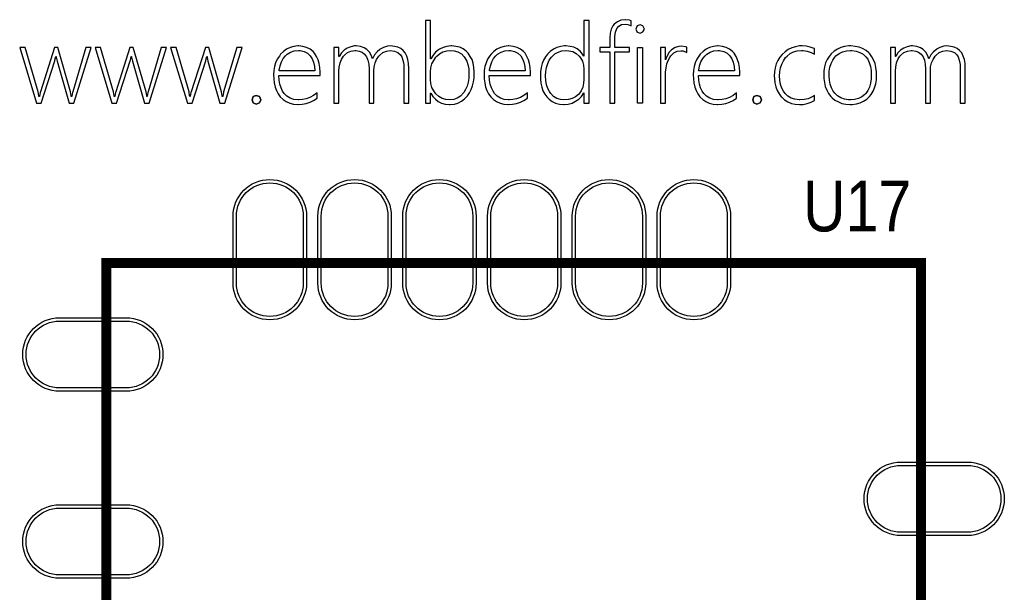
# Model space of a CAD drawing. Extents: x -17 to 137, y -14 to 84.
# Tile 7 of 12: x 97 to 112, y 25 to 34. Entities that reach past the tile are written whole.
import ezdxf
from ezdxf.enums import TextEntityAlignment as Align

# ---------------------------------------------------------------- set-up
doc = ezdxf.new("R2010")
doc.units = 0
for name, color, linetype in [('BG_SILKSCREEN_TOP', 40, 'CONTINUOUS'), ('PG_SILKSCREEN_TOP', 254, 'CONTINUOUS'), ('PIN_SOLDERMASK_TOP', 12, 'CONTINUOUS'), ('PIN_TOP', 92, 'CONTINUOUS'), ('RD_SILKSCREEN_TOP', 20, 'CONTINUOUS')]:
    doc.layers.add(name, color=color, linetype=linetype)

msp = doc.modelspace()

# ---------------------------------------------------------------- linework, layer by layer
at = {"layer": 'BG_SILKSCREEN_TOP'}
for points in [[(102.96017, 32.5501), (102.96271, 32.5501), (102.99319, 32.50184), (103.03129, 32.45866), (103.07447, 32.42564), (103.12527, 32.40024), (103.17861, 32.385), (103.23957, 32.37992), (103.25481, 32.37992), (103.31577, 32.38754), (103.36911, 32.40278), (103.42245, 32.43072), (103.46817, 32.46628), (103.51135, 32.50946), (103.54183, 32.55518), (103.56723, 32.60598), (103.58755, 32.65932), (103.60279, 32.71774), (103.61041, 32.78124), (103.61295, 32.84982), (103.61295, 32.8676), (103.60787, 32.93618), (103.59771, 32.99714), (103.57993, 33.05302), (103.55453, 33.10128), (103.52405, 33.147), (103.49357, 33.18002), (103.44785, 33.21304), (103.39705, 33.23844), (103.33863, 33.25114), (103.27513, 33.25622), (103.26497, 33.25622), (103.20401, 33.25114), (103.14559, 33.23336), (103.09225, 33.20796), (103.07955, 33.20034), (103.03383, 33.16224), (102.99573, 33.11652), (102.96271, 33.06572), (102.96017, 33.06572), (102.96017, 33.63722), (102.88397, 33.63722), (102.88397, 32.40024), (102.96017, 32.40024)], [(102.88397, 32.40024), (102.96017, 32.40024), (102.96017, 32.5501), (102.96271, 32.5501), (102.99319, 32.50184), (103.03129, 32.45866), (103.07447, 32.42564), (103.12527, 32.40024), (103.17861, 32.385), (103.23957, 32.37992), (103.25481, 32.37992), (103.31577, 32.38754), (103.36911, 32.40278), (103.42245, 32.43072), (103.46817, 32.46628), (103.51135, 32.50946), (103.54183, 32.55518), (103.56723, 32.60598), (103.58755, 32.65932), (103.60279, 32.71774), (103.61041, 32.78124), (103.61295, 32.84982), (103.61295, 32.8676), (103.60787, 32.93618), (103.59771, 32.99714), (103.57993, 33.05302), (103.55453, 33.10128), (103.52405, 33.147), (103.49357, 33.18002), (103.44785, 33.21304), (103.39705, 33.23844), (103.33863, 33.25114), (103.27513, 33.25622), (103.26497, 33.25622), (103.20401, 33.25114), (103.14559, 33.23336), (103.09225, 33.20796), (103.07955, 33.20034), (103.03383, 33.16224), (102.99573, 33.11652), (102.96271, 33.06572), (102.96017, 33.06572), (102.96017, 33.63722), (102.88397, 33.63722)], [(105.25633, 33.10382), (105.25379, 33.10382), (105.23347, 33.1343), (105.19791, 33.17748), (105.15473, 33.21304), (105.10647, 33.23844), (105.04805, 33.25114), (104.98709, 33.25622), (104.96677, 33.25622), (104.90835, 33.2486), (104.85247, 33.23336), (104.79913, 33.20796), (104.75087, 33.17494), (104.71023, 33.13176), (104.67975, 33.09366), (104.65181, 33.0454), (104.63149, 32.99206), (104.61625, 32.93364), (104.60609, 32.87014), (104.60355, 32.8041), (104.60355, 32.766), (104.61117, 32.69996), (104.62387, 32.639), (104.64165, 32.58566), (104.66959, 32.5374), (104.70007, 32.49422), (104.73309, 32.45866), (104.78135, 32.42564), (104.83215, 32.40024), (104.89057, 32.385), (104.95153, 32.37992), (104.95915, 32.37992), (105.02011, 32.38754), (105.07853, 32.40278), (105.13187, 32.42818), (105.17759, 32.45866), (105.22077, 32.50184), (105.25379, 32.55264), (105.25633, 32.55264), (105.25633, 32.40024), (105.33253, 32.40024), (105.33253, 33.63722), (105.25633, 33.63722)], [(105.33253, 33.63722), (105.25633, 33.63722), (105.25633, 33.10382), (105.25379, 33.10382), (105.23347, 33.1343), (105.19791, 33.17748), (105.15473, 33.21304), (105.10647, 33.23844), (105.04805, 33.25114), (104.98709, 33.25622), (104.96677, 33.25622), (104.90835, 33.2486), (104.85247, 33.23336), (104.79913, 33.20796), (104.75087, 33.17494), (104.71023, 33.13176), (104.67975, 33.09366), (104.65181, 33.0454), (104.63149, 32.99206), (104.61625, 32.93364), (104.60609, 32.87014), (104.60355, 32.8041), (104.60355, 32.766), (104.61117, 32.69996), (104.62387, 32.639), (104.64165, 32.58566), (104.66959, 32.5374), (104.70007, 32.49422), (104.73309, 32.45866), (104.78135, 32.42564), (104.83215, 32.40024), (104.89057, 32.385), (104.95153, 32.37992), (104.95915, 32.37992), (105.02011, 32.38754), (105.07853, 32.40278), (105.13187, 32.42818), (105.17759, 32.45866), (105.22077, 32.50184), (105.25379, 32.55264), (105.25633, 32.55264), (105.25633, 32.40024), (105.33253, 32.40024)], [(105.68813, 33.55594), (105.66527, 33.50768), (105.65003, 33.44926), (105.64495, 33.38068), (105.64495, 33.2359), (105.49255, 33.2359), (105.49255, 33.16732), (105.64495, 33.16732), (105.64495, 32.40024), (105.71861, 32.40024), (105.71861, 33.16732), (105.93959, 33.16732), (105.93959, 33.2359), (105.71861, 33.2359), (105.71861, 33.3756), (105.71861, 33.39846), (105.72877, 33.4645), (105.74909, 33.51784), (105.77957, 33.5534), (105.82021, 33.57626), (105.87355, 33.58388), (105.91419, 33.5788), (105.96499, 33.55848), (105.96499, 33.63468), (105.93959, 33.64484), (105.87609, 33.64992), (105.87101, 33.64992), (105.81005, 33.6423), (105.75671, 33.61944), (105.71099, 33.58388)], [(105.75671, 33.61944), (105.71099, 33.58388), (105.68813, 33.55594), (105.66527, 33.50768), (105.65003, 33.44926), (105.64495, 33.38068), (105.64495, 33.2359), (105.49255, 33.2359), (105.49255, 33.16732), (105.64495, 33.16732), (105.64495, 32.40024), (105.71861, 32.40024), (105.71861, 33.16732), (105.93959, 33.16732), (105.93959, 33.2359), (105.71861, 33.2359), (105.71861, 33.3756), (105.71861, 33.39846), (105.72877, 33.4645), (105.74909, 33.51784), (105.77957, 33.5534), (105.82021, 33.57626), (105.87355, 33.58388), (105.91419, 33.5788), (105.96499, 33.55848), (105.96499, 33.63468), (105.93959, 33.64484), (105.87609, 33.64992), (105.87101, 33.64992), (105.81005, 33.6423)], [(106.05389, 33.55594), (106.03357, 33.51022), (106.05389, 33.4645), (106.09707, 33.44672), (106.14025, 33.46704), (106.16057, 33.51022), (106.14025, 33.55594), (106.09707, 33.57118)], [(106.14025, 33.55594), (106.09707, 33.57118), (106.05389, 33.55594), (106.03357, 33.51022), (106.05389, 33.4645), (106.09707, 33.44672), (106.14025, 33.46704), (106.16057, 33.51022)], [(96.88703, 33.2359), (96.80575, 33.2359), (97.05721, 32.40024), (97.12833, 32.40024), (97.33153, 33.0327), (97.33407, 33.0454), (97.34677, 33.10128), (97.35185, 33.10128), (97.35439, 33.08858), (97.36455, 33.03016), (97.54743, 32.40024), (97.61601, 32.40024), (97.87509, 33.2359), (97.79635, 33.2359), (97.60077, 32.57042), (97.59569, 32.55772), (97.58553, 32.4993), (97.57791, 32.4993), (97.57791, 32.512), (97.56775, 32.57042), (97.37725, 33.2359), (97.32645, 33.2359), (97.11563, 32.57042), (97.11055, 32.55772), (97.10039, 32.4993), (97.09277, 32.4993), (97.09277, 32.512), (97.08261, 32.57042)], [(97.09277, 32.512), (97.08261, 32.57042), (96.88703, 33.2359), (96.80575, 33.2359), (97.05721, 32.40024), (97.12833, 32.40024), (97.33153, 33.0327), (97.33407, 33.0454), (97.34677, 33.10128), (97.35185, 33.10128), (97.35439, 33.08858), (97.36455, 33.03016), (97.54743, 32.40024), (97.61601, 32.40024), (97.87509, 33.2359), (97.79635, 33.2359), (97.60077, 32.57042), (97.59569, 32.55772), (97.58553, 32.4993), (97.57791, 32.4993), (97.57791, 32.512), (97.56775, 32.57042), (97.37725, 33.2359), (97.32645, 33.2359), (97.11563, 32.57042), (97.11055, 32.55772), (97.10039, 32.4993), (97.09277, 32.4993)], [(98.01733, 33.2359), (97.93605, 33.2359), (98.18751, 32.40024), (98.25609, 32.40024), (98.46183, 33.0327), (98.46437, 33.0454), (98.47707, 33.10128), (98.48215, 33.10128), (98.48215, 33.08858), (98.49485, 33.03016), (98.67519, 32.40024), (98.74631, 32.40024), (99.00539, 33.2359), (98.92665, 33.2359), (98.73107, 32.57042), (98.72599, 32.55772), (98.71583, 32.4993), (98.71075, 32.4993), (98.70821, 32.512), (98.69805, 32.57042), (98.50755, 33.2359), (98.45675, 33.2359), (98.24593, 32.57042), (98.24085, 32.55772), (98.23069, 32.4993), (98.22307, 32.4993), (98.22307, 32.512), (98.21291, 32.57042)], [(98.22307, 32.512), (98.21291, 32.57042), (98.01733, 33.2359), (97.93605, 33.2359), (98.18751, 32.40024), (98.25609, 32.40024), (98.46183, 33.0327), (98.46437, 33.0454), (98.47707, 33.10128), (98.48215, 33.10128), (98.48215, 33.08858), (98.49485, 33.03016), (98.67519, 32.40024), (98.74631, 32.40024), (99.00539, 33.2359), (98.92665, 33.2359), (98.73107, 32.57042), (98.72599, 32.55772), (98.71583, 32.4993), (98.71075, 32.4993), (98.70821, 32.512), (98.69805, 32.57042), (98.50755, 33.2359), (98.45675, 33.2359), (98.24593, 32.57042), (98.24085, 32.55772), (98.23069, 32.4993), (98.22307, 32.4993)], [(99.14763, 33.2359), (99.06381, 33.2359), (99.31781, 32.40024), (99.38639, 32.40024), (99.59213, 33.0327), (99.59467, 33.0454), (99.60737, 33.10128), (99.61245, 33.10128), (99.61245, 33.08858), (99.62515, 33.03016), (99.80549, 32.40024), (99.87661, 32.40024), (100.13569, 33.2359), (100.05695, 33.2359), (99.85883, 32.57042), (99.85629, 32.55772), (99.84613, 32.4993), (99.83851, 32.4993), (99.83851, 32.512), (99.82835, 32.57042), (99.63785, 33.2359), (99.58705, 33.2359), (99.37623, 32.57042), (99.37115, 32.55772), (99.36099, 32.4993), (99.35337, 32.4993), (99.35083, 32.512), (99.34321, 32.57042)], [(99.35083, 32.512), (99.34321, 32.57042), (99.14763, 33.2359), (99.06381, 33.2359), (99.31781, 32.40024), (99.38639, 32.40024), (99.59213, 33.0327), (99.59467, 33.0454), (99.60737, 33.10128), (99.61245, 33.10128), (99.61245, 33.08858), (99.62515, 33.03016), (99.80549, 32.40024), (99.87661, 32.40024), (100.13569, 33.2359), (100.05695, 33.2359), (99.85883, 32.57042), (99.85629, 32.55772), (99.84613, 32.4993), (99.83851, 32.4993), (99.83851, 32.512), (99.82835, 32.57042), (99.63785, 33.2359), (99.58705, 33.2359), (99.37623, 32.57042), (99.37115, 32.55772), (99.36099, 32.4993), (99.35337, 32.4993)], [(100.91039, 32.45612), (100.85705, 32.47644), (100.80879, 32.50692), (100.76561, 32.54756), (100.74275, 32.58058), (100.71989, 32.62884), (100.70211, 32.68472), (100.69195, 32.74568), (100.68687, 32.8168), (101.30409, 32.8168), (101.30409, 32.84982), (101.30409, 32.86506), (101.30155, 32.93364), (101.29139, 32.9946), (101.27361, 33.05048), (101.25075, 33.10128), (101.22281, 33.147), (101.19995, 33.17494), (101.15423, 33.2105), (101.10343, 33.2359), (101.04755, 33.25114), (100.98405, 33.25622), (100.97135, 33.25622), (100.91039, 33.25114), (100.85451, 33.23336), (100.80117, 33.20796), (100.75545, 33.17494), (100.71227, 33.13176), (100.69449, 33.10636), (100.66401, 33.0581), (100.63861, 33.00476), (100.62337, 32.94888), (100.61321, 32.88792), (100.60813, 32.82442), (100.61067, 32.766), (100.61829, 32.7025), (100.63099, 32.64154), (100.65131, 32.5882), (100.67671, 32.53994), (100.70719, 32.49676), (100.75037, 32.45612), (100.79609, 32.4231), (100.84943, 32.40024), (100.90785, 32.385), (100.96881, 32.37992), (100.97643, 32.37992), (101.03739, 32.385), (101.09581, 32.39516), (101.15423, 32.41548), (101.20757, 32.44088), (101.25837, 32.4739), (101.25837, 32.55264), (101.20757, 32.51708), (101.15169, 32.4866), (101.09581, 32.46628), (101.03993, 32.45358), (100.98405, 32.4485), (100.97389, 32.4485)], [(100.98405, 32.4485), (100.97389, 32.4485), (100.91039, 32.45612), (100.85705, 32.47644), (100.80879, 32.50692), (100.76561, 32.54756), (100.74275, 32.58058), (100.71989, 32.62884), (100.70211, 32.68472), (100.69195, 32.74568), (100.68687, 32.8168), (101.30409, 32.8168), (101.30409, 32.84982), (101.30409, 32.86506), (101.30155, 32.93364), (101.29139, 32.9946), (101.27361, 33.05048), (101.25075, 33.10128), (101.22281, 33.147), (101.19995, 33.17494), (101.15423, 33.2105), (101.10343, 33.2359), (101.04755, 33.25114), (100.98405, 33.25622), (100.97135, 33.25622), (100.91039, 33.25114), (100.85451, 33.23336), (100.80117, 33.20796), (100.75545, 33.17494), (100.71227, 33.13176), (100.69449, 33.10636), (100.66401, 33.0581), (100.63861, 33.00476), (100.62337, 32.94888), (100.61321, 32.88792), (100.60813, 32.82442), (100.61067, 32.766), (100.61829, 32.7025), (100.63099, 32.64154), (100.65131, 32.5882), (100.67671, 32.53994), (100.70719, 32.49676), (100.75037, 32.45612), (100.79609, 32.4231), (100.84943, 32.40024), (100.90785, 32.385), (100.96881, 32.37992), (100.97643, 32.37992), (101.03739, 32.385), (101.09581, 32.39516), (101.15423, 32.41548), (101.20757, 32.44088), (101.25837, 32.4739), (101.25837, 32.55264), (101.20757, 32.51708), (101.15169, 32.4866), (101.09581, 32.46628), (101.03993, 32.45358)], [(100.75037, 33.06826), (100.78593, 33.1089), (100.81387, 33.1343), (100.86213, 33.16478), (100.91801, 33.18256), (100.98151, 33.18764), (101.00691, 33.18764), (101.06533, 33.17494), (101.11613, 33.14954), (101.15677, 33.1089), (101.18471, 33.06572), (101.20757, 33.01492), (101.22027, 32.95142), (101.22789, 32.88284), (100.68941, 32.88284), (100.69195, 32.893), (100.70465, 32.95904), (100.72497, 33.01746)], [(100.70465, 32.95904), (100.72497, 33.01746), (100.75037, 33.06826), (100.78593, 33.1089), (100.81387, 33.1343), (100.86213, 33.16478), (100.91801, 33.18256), (100.98151, 33.18764), (101.00691, 33.18764), (101.06533, 33.17494), (101.11613, 33.14954), (101.15677, 33.1089), (101.18471, 33.06572), (101.20757, 33.01492), (101.22027, 32.95142), (101.22789, 32.88284), (100.68941, 32.88284), (100.69195, 32.893)], [(102.00005, 33.09366), (102.02037, 33.04286), (102.03307, 32.9819), (102.03815, 32.90824), (102.03815, 32.40024), (102.11181, 32.40024), (102.11181, 32.89046), (102.11435, 32.9438), (102.12705, 33.00222), (102.14991, 33.05556), (102.18293, 33.10382), (102.19817, 33.11906), (102.24389, 33.15716), (102.29723, 33.18002), (102.35311, 33.18764), (102.41661, 33.18002), (102.46995, 33.1597), (102.51059, 33.12414), (102.52837, 33.09366), (102.54615, 33.04286), (102.55631, 32.97936), (102.55885, 32.90316), (102.55885, 32.40024), (102.63505, 32.40024), (102.63505, 32.9184), (102.63505, 32.92094), (102.62997, 32.99206), (102.61981, 33.05302), (102.60203, 33.10636), (102.57917, 33.15208), (102.54869, 33.19018), (102.51313, 33.21812), (102.46741, 33.24098), (102.41661, 33.25114), (102.36073, 33.25622), (102.31247, 33.25368), (102.25659, 33.2359), (102.20325, 33.20796), (102.20071, 33.20542), (102.15753, 33.16732), (102.11943, 33.1216), (102.09149, 33.06572), (102.07371, 33.11144), (102.04323, 33.16224), (102.00259, 33.20542), (101.96449, 33.23082), (101.90861, 33.25114), (101.84511, 33.25622), (101.81971, 33.25622), (101.76383, 33.24606), (101.71049, 33.22574), (101.66477, 33.19272), (101.62667, 33.15208), (101.59111, 33.09874), (101.58603, 33.09874), (101.58603, 33.2359), (101.51237, 33.2359), (101.51237, 32.40024), (101.58603, 32.40024), (101.58603, 32.88284), (101.59111, 32.94126), (101.60381, 33.00222), (101.62413, 33.05556), (101.65461, 33.10382), (101.66985, 33.11906), (101.71557, 33.15716), (101.76637, 33.18002), (101.82479, 33.18764), (101.83749, 33.18764), (101.89083, 33.18002), (101.93655, 33.16224), (101.97211, 33.13176)], [(101.93655, 33.16224), (101.97211, 33.13176), (102.00005, 33.09366), (102.02037, 33.04286), (102.03307, 32.9819), (102.03815, 32.90824), (102.03815, 32.40024), (102.11181, 32.40024), (102.11181, 32.89046), (102.11435, 32.9438), (102.12705, 33.00222), (102.14991, 33.05556), (102.18293, 33.10382), (102.19817, 33.11906), (102.24389, 33.15716), (102.29723, 33.18002), (102.35311, 33.18764), (102.41661, 33.18002), (102.46995, 33.1597), (102.51059, 33.12414), (102.52837, 33.09366), (102.54615, 33.04286), (102.55631, 32.97936), (102.55885, 32.90316), (102.55885, 32.40024), (102.63505, 32.40024), (102.63505, 32.9184), (102.63505, 32.92094), (102.62997, 32.99206), (102.61981, 33.05302), (102.60203, 33.10636), (102.57917, 33.15208), (102.54869, 33.19018), (102.51313, 33.21812), (102.46741, 33.24098), (102.41661, 33.25114), (102.36073, 33.25622), (102.31247, 33.25368), (102.25659, 33.2359), (102.20325, 33.20796), (102.20071, 33.20542), (102.15753, 33.16732), (102.11943, 33.1216), (102.09149, 33.06572), (102.07371, 33.11144), (102.04323, 33.16224), (102.00259, 33.20542), (101.96449, 33.23082), (101.90861, 33.25114), (101.84511, 33.25622), (101.81971, 33.25622), (101.76383, 33.24606), (101.71049, 33.22574), (101.66477, 33.19272), (101.62667, 33.15208), (101.59111, 33.09874), (101.58603, 33.09874), (101.58603, 33.2359), (101.51237, 33.2359), (101.51237, 32.40024), (101.58603, 32.40024), (101.58603, 32.88284), (101.59111, 32.94126), (101.60381, 33.00222), (101.62413, 33.05556), (101.65461, 33.10382), (101.66985, 33.11906), (101.71557, 33.15716), (101.76637, 33.18002), (101.82479, 33.18764), (101.83749, 33.18764), (101.89083, 33.18002)], [(103.14305, 33.16732), (103.20147, 33.18256), (103.26497, 33.18764), (103.31323, 33.1851), (103.36911, 33.16732), (103.41991, 33.13684), (103.46055, 33.0962), (103.47325, 33.07842), (103.50119, 33.03016), (103.51897, 32.97682), (103.53167, 32.91586), (103.53421, 32.84728), (103.53421, 32.84474), (103.53167, 32.77616), (103.52151, 32.71266), (103.50627, 32.65678), (103.48341, 32.60598), (103.45547, 32.56026), (103.45039, 32.55264), (103.40721, 32.50692), (103.35895, 32.4739), (103.30561, 32.45612), (103.24719, 32.4485), (103.18877, 32.45358), (103.13289, 32.47136), (103.08209, 32.4993), (103.03891, 32.53994), (103.00589, 32.58312), (102.98049, 32.63646), (102.96525, 32.69234), (102.96017, 32.75584), (102.96017, 32.87014), (102.96525, 32.9311), (102.98049, 32.98698), (103.00589, 33.04032), (103.03891, 33.09112), (103.05161, 33.10382), (103.09225, 33.13938)], [(104.06253, 32.45612), (104.00665, 32.47644), (103.95839, 32.50692), (103.91775, 32.54756), (103.89489, 32.58058), (103.86949, 32.62884), (103.85171, 32.68472), (103.84155, 32.74568), (103.83901, 32.8168), (104.45623, 32.8168), (104.45623, 32.84982), (104.45623, 32.86506), (104.45115, 32.93364), (104.44099, 32.9946), (104.42575, 33.05048), (104.40289, 33.10128), (104.37495, 33.147), (104.34955, 33.17494), (104.30637, 33.2105), (104.25557, 33.2359), (104.19715, 33.25114), (104.13365, 33.25622), (104.12095, 33.25622), (104.05999, 33.25114), (104.00411, 33.23336), (103.95331, 33.20796), (103.90759, 33.17494), (103.86441, 33.13176), (103.84409, 33.10636), (103.81361, 33.0581), (103.79075, 33.00476), (103.77297, 32.94888), (103.76281, 32.88792), (103.76027, 32.82442), (103.76281, 32.766), (103.77043, 32.7025), (103.78313, 32.64154), (103.80345, 32.5882), (103.82885, 32.53994), (103.85933, 32.49676), (103.89997, 32.45612), (103.94823, 32.4231), (104.00157, 32.40024), (104.05745, 32.385), (104.12095, 32.37992), (104.12857, 32.37992), (104.18699, 32.385), (104.24795, 32.39516), (104.30383, 32.41548), (104.35717, 32.44088), (104.41051, 32.4739), (104.41051, 32.55264), (104.35717, 32.51708), (104.30383, 32.4866), (104.24795, 32.46628), (104.19207, 32.45358), (104.13619, 32.4485), (104.12349, 32.4485)], [(104.13619, 32.4485), (104.12349, 32.4485), (104.06253, 32.45612), (104.00665, 32.47644), (103.95839, 32.50692), (103.91775, 32.54756), (103.89489, 32.58058), (103.86949, 32.62884), (103.85171, 32.68472), (103.84155, 32.74568), (103.83901, 32.8168), (104.45623, 32.8168), (104.45623, 32.84982), (104.45623, 32.86506), (104.45115, 32.93364), (104.44099, 32.9946), (104.42575, 33.05048), (104.40289, 33.10128), (104.37495, 33.147), (104.34955, 33.17494), (104.30637, 33.2105), (104.25557, 33.2359), (104.19715, 33.25114), (104.13365, 33.25622), (104.12095, 33.25622), (104.05999, 33.25114), (104.00411, 33.23336), (103.95331, 33.20796), (103.90759, 33.17494), (103.86441, 33.13176), (103.84409, 33.10636), (103.81361, 33.0581), (103.79075, 33.00476), (103.77297, 32.94888), (103.76281, 32.88792), (103.76027, 32.82442), (103.76281, 32.766), (103.77043, 32.7025), (103.78313, 32.64154), (103.80345, 32.5882), (103.82885, 32.53994), (103.85933, 32.49676), (103.89997, 32.45612), (103.94823, 32.4231), (104.00157, 32.40024), (104.05745, 32.385), (104.12095, 32.37992), (104.12857, 32.37992), (104.18699, 32.385), (104.24795, 32.39516), (104.30383, 32.41548), (104.35717, 32.44088), (104.41051, 32.4739), (104.41051, 32.55264), (104.35717, 32.51708), (104.30383, 32.4866), (104.24795, 32.46628), (104.19207, 32.45358)], [(103.90251, 33.06826), (103.93553, 33.1089), (103.96347, 33.1343), (104.01427, 33.16478), (104.07015, 33.18256), (104.13111, 33.18764), (104.15651, 33.18764), (104.21747, 33.17494), (104.26573, 33.14954), (104.30891, 33.1089), (104.33685, 33.06572), (104.35717, 33.01492), (104.37241, 32.95142), (104.37749, 32.88284), (103.84155, 32.88284), (103.84155, 32.893), (103.85679, 32.95904), (103.87711, 33.01746)], [(103.85679, 32.95904), (103.87711, 33.01746), (103.90251, 33.06826), (103.93553, 33.1089), (103.96347, 33.1343), (104.01427, 33.16478), (104.07015, 33.18256), (104.13111, 33.18764), (104.15651, 33.18764), (104.21747, 33.17494), (104.26573, 33.14954), (104.30891, 33.1089), (104.33685, 33.06572), (104.35717, 33.01492), (104.37241, 32.95142), (104.37749, 32.88284), (103.84155, 32.88284), (103.84155, 32.893)], [(105.08107, 32.47136), (105.02265, 32.45358), (104.95661, 32.4485), (104.90581, 32.45358), (104.85247, 32.47136), (104.80167, 32.50184), (104.75849, 32.54502), (104.73817, 32.57296), (104.71277, 32.62122), (104.69499, 32.6771), (104.68483, 32.7406), (104.68229, 32.81172), (104.68483, 32.87522), (104.69499, 32.93618), (104.71277, 32.99206), (104.73563, 33.04286), (104.76865, 33.08858), (104.77373, 33.09366), (104.81945, 33.13684), (104.86771, 33.16478), (104.92359, 33.18256), (104.98455, 33.18764), (105.03027, 33.1851), (105.08869, 33.1724), (105.13949, 33.14446), (105.18267, 33.10636), (105.20553, 33.07842), (105.23347, 33.02762), (105.25125, 32.97174), (105.25633, 32.90824), (105.25633, 32.7533), (105.25125, 32.69742), (105.23855, 32.639), (105.21315, 32.58566), (105.17759, 32.5374), (105.17251, 32.53232), (105.13187, 32.49676)], [(105.17251, 32.53232), (105.13187, 32.49676), (105.08107, 32.47136), (105.02265, 32.45358), (104.95661, 32.4485), (104.90581, 32.45358), (104.85247, 32.47136), (104.80167, 32.50184), (104.75849, 32.54502), (104.73817, 32.57296), (104.71277, 32.62122), (104.69499, 32.6771), (104.68483, 32.7406), (104.68229, 32.81172), (104.68483, 32.87522), (104.69499, 32.93618), (104.71277, 32.99206), (104.73563, 33.04286), (104.76865, 33.08858), (104.77373, 33.09366), (104.81945, 33.13684), (104.86771, 33.16478), (104.92359, 33.18256), (104.98455, 33.18764), (105.03027, 33.1851), (105.08869, 33.1724), (105.13949, 33.14446), (105.18267, 33.10636), (105.20553, 33.07842), (105.23347, 33.02762), (105.25125, 32.97174), (105.25633, 32.90824), (105.25633, 32.7533), (105.25125, 32.69742), (105.23855, 32.639), (105.21315, 32.58566), (105.17759, 32.5374)], [(106.05897, 32.40024), (106.05897, 33.2359), (106.13517, 33.2359), (106.13517, 32.40024)], [(106.05897, 32.40024), (106.05897, 33.2359), (106.13517, 33.2359), (106.13517, 32.40024)], [(106.77525, 33.24606), (106.71175, 33.25368), (106.67619, 33.25114), (106.62031, 33.23336), (106.56951, 33.20034), (106.53395, 33.16224), (106.50093, 33.11144), (106.47807, 33.05048), (106.47553, 33.05048), (106.47553, 33.2359), (106.40187, 33.2359), (106.40187, 32.40024), (106.47553, 32.40024), (106.47553, 32.79394), (106.47807, 32.86506), (106.48569, 32.92856), (106.49839, 32.98698), (106.51871, 33.03778), (106.54157, 33.0835), (106.55935, 33.1089), (106.60253, 33.15208), (106.65333, 33.17748), (106.70667, 33.1851), (106.74223, 33.18256), (106.79557, 33.15716), (106.79557, 33.23844)], [(106.79557, 33.15716), (106.79557, 33.23844), (106.77525, 33.24606), (106.71175, 33.25368), (106.67619, 33.25114), (106.62031, 33.23336), (106.56951, 33.20034), (106.53395, 33.16224), (106.50093, 33.11144), (106.47807, 33.05048), (106.47553, 33.05048), (106.47553, 33.2359), (106.40187, 33.2359), (106.40187, 32.40024), (106.47553, 32.40024), (106.47553, 32.79394), (106.47807, 32.86506), (106.48569, 32.92856), (106.49839, 32.98698), (106.51871, 33.03778), (106.54157, 33.0835), (106.55935, 33.1089), (106.60253, 33.15208), (106.65333, 33.17748), (106.70667, 33.1851), (106.74223, 33.18256)], [(107.19435, 32.45612), (107.14101, 32.47644), (107.09275, 32.50692), (107.04957, 32.54756), (107.02671, 32.58058), (107.00385, 32.62884), (106.98607, 32.68472), (106.97591, 32.74568), (106.97083, 32.8168), (107.59059, 32.8168), (107.59059, 32.84982), (107.59059, 32.86506), (107.58551, 32.93364), (107.57535, 32.9946), (107.55757, 33.05048), (107.53471, 33.10128), (107.50677, 33.147), (107.48137, 33.17494), (107.43819, 33.2105), (107.38739, 33.2359), (107.33151, 33.25114), (107.26801, 33.25622), (107.25531, 33.25622), (107.19435, 33.25114), (107.13847, 33.23336), (107.08513, 33.20796), (107.03941, 33.17494), (106.99623, 33.13176), (106.97845, 33.10636), (106.94797, 33.0581), (106.92257, 33.00476), (106.90479, 32.94888), (106.89717, 32.88792), (106.89209, 32.82442), (106.89463, 32.766), (106.90225, 32.7025), (106.91495, 32.64154), (106.93527, 32.5882), (106.96067, 32.53994), (106.99115, 32.49676), (107.03433, 32.45612), (107.08005, 32.4231), (107.13339, 32.40024), (107.19181, 32.385), (107.25277, 32.37992), (107.26039, 32.37992), (107.32135, 32.385), (107.37977, 32.39516), (107.43565, 32.41548), (107.49153, 32.44088), (107.54233, 32.4739), (107.54233, 32.55264), (107.49153, 32.51708), (107.43565, 32.4866), (107.38231, 32.46628), (107.32389, 32.45358), (107.26801, 32.4485), (107.25785, 32.4485)], [(107.26801, 32.4485), (107.25785, 32.4485), (107.19435, 32.45612), (107.14101, 32.47644), (107.09275, 32.50692), (107.04957, 32.54756), (107.02671, 32.58058), (107.00385, 32.62884), (106.98607, 32.68472), (106.97591, 32.74568), (106.97083, 32.8168), (107.59059, 32.8168), (107.59059, 32.84982), (107.59059, 32.86506), (107.58551, 32.93364), (107.57535, 32.9946), (107.55757, 33.05048), (107.53471, 33.10128), (107.50677, 33.147), (107.48137, 33.17494), (107.43819, 33.2105), (107.38739, 33.2359), (107.33151, 33.25114), (107.26801, 33.25622), (107.25531, 33.25622), (107.19435, 33.25114), (107.13847, 33.23336), (107.08513, 33.20796), (107.03941, 33.17494), (106.99623, 33.13176), (106.97845, 33.10636), (106.94797, 33.0581), (106.92257, 33.00476), (106.90479, 32.94888), (106.89717, 32.88792), (106.89209, 32.82442), (106.89463, 32.766), (106.90225, 32.7025), (106.91495, 32.64154), (106.93527, 32.5882), (106.96067, 32.53994), (106.99115, 32.49676), (107.03433, 32.45612), (107.08005, 32.4231), (107.13339, 32.40024), (107.19181, 32.385), (107.25277, 32.37992), (107.26039, 32.37992), (107.32135, 32.385), (107.37977, 32.39516), (107.43565, 32.41548), (107.49153, 32.44088), (107.54233, 32.4739), (107.54233, 32.55264), (107.49153, 32.51708), (107.43565, 32.4866), (107.38231, 32.46628), (107.32389, 32.45358)], [(107.03433, 33.06826), (107.06989, 33.1089), (107.09783, 33.1343), (107.14609, 33.16478), (107.20197, 33.18256), (107.26547, 33.18764), (107.28833, 33.18764), (107.34929, 33.17494), (107.40009, 33.14954), (107.44073, 33.1089), (107.46867, 33.06572), (107.49153, 33.01492), (107.50423, 32.95142), (107.51185, 32.88284), (106.97337, 32.88284), (106.97591, 32.893), (106.98861, 32.95904), (107.00893, 33.01746)], [(106.98861, 32.95904), (107.00893, 33.01746), (107.03433, 33.06826), (107.06989, 33.1089), (107.09783, 33.1343), (107.14609, 33.16478), (107.20197, 33.18256), (107.26547, 33.18764), (107.28833, 33.18764), (107.34929, 33.17494), (107.40009, 33.14954), (107.44073, 33.1089), (107.46867, 33.06572), (107.49153, 33.01492), (107.50423, 32.95142), (107.51185, 32.88284), (106.97337, 32.88284), (106.97591, 32.893)], [(108.36021, 32.47644), (108.31195, 32.50692), (108.26877, 32.54756), (108.24591, 32.57804), (108.22051, 32.6263), (108.20019, 32.68218), (108.18749, 32.74314), (108.18495, 32.80918), (108.18749, 32.87014), (108.19765, 32.92856), (108.21797, 32.98444), (108.24337, 33.03524), (108.27639, 33.0835), (108.29925, 33.10636), (108.34497, 33.14192), (108.39577, 33.16732), (108.45165, 33.18256), (108.51261, 33.18764), (108.54055, 33.18764), (108.59897, 33.18002), (108.65739, 33.1597), (108.71073, 33.13176), (108.71073, 33.21812), (108.70311, 33.22066), (108.64469, 33.24098), (108.58627, 33.25368), (108.52531, 33.25622), (108.48467, 33.25622), (108.42371, 33.24606), (108.36783, 33.22828), (108.31449, 33.20288), (108.26877, 33.16986), (108.22559, 33.12922), (108.19003, 33.08858), (108.15955, 33.04032), (108.13669, 32.98698), (108.11891, 32.9311), (108.10875, 32.87014), (108.10621, 32.8041), (108.10875, 32.76854), (108.11383, 32.70504), (108.12907, 32.64662), (108.14939, 32.59074), (108.17733, 32.54248), (108.21035, 32.49676), (108.21797, 32.48914), (108.26115, 32.45104), (108.31195, 32.42056), (108.36275, 32.3977), (108.42117, 32.385), (108.48467, 32.37992), (108.54055, 32.38246), (108.60151, 32.39516), (108.65739, 32.41294), (108.70819, 32.43834), (108.70819, 32.51708), (108.66501, 32.48914), (108.61167, 32.46628), (108.55325, 32.45358), (108.48975, 32.4485), (108.47705, 32.45104), (108.41355, 32.45866)], [(108.47705, 32.45104), (108.41355, 32.45866), (108.36021, 32.47644), (108.31195, 32.50692), (108.26877, 32.54756), (108.24591, 32.57804), (108.22051, 32.6263), (108.20019, 32.68218), (108.18749, 32.74314), (108.18495, 32.80918), (108.18749, 32.87014), (108.19765, 32.92856), (108.21797, 32.98444), (108.24337, 33.03524), (108.27639, 33.0835), (108.29925, 33.10636), (108.34497, 33.14192), (108.39577, 33.16732), (108.45165, 33.18256), (108.51261, 33.18764), (108.54055, 33.18764), (108.59897, 33.18002), (108.65739, 33.1597), (108.71073, 33.13176), (108.71073, 33.21812), (108.70311, 33.22066), (108.64469, 33.24098), (108.58627, 33.25368), (108.52531, 33.25622), (108.48467, 33.25622), (108.42371, 33.24606), (108.36783, 33.22828), (108.31449, 33.20288), (108.26877, 33.16986), (108.22559, 33.12922), (108.19003, 33.08858), (108.15955, 33.04032), (108.13669, 32.98698), (108.11891, 32.9311), (108.10875, 32.87014), (108.10621, 32.8041), (108.10875, 32.76854), (108.11383, 32.70504), (108.12907, 32.64662), (108.14939, 32.59074), (108.17733, 32.54248), (108.21035, 32.49676), (108.21797, 32.48914), (108.26115, 32.45104), (108.31195, 32.42056), (108.36275, 32.3977), (108.42117, 32.385), (108.48467, 32.37992), (108.54055, 32.38246), (108.60151, 32.39516), (108.65739, 32.41294), (108.70819, 32.43834), (108.70819, 32.51708), (108.66501, 32.48914), (108.61167, 32.46628), (108.55325, 32.45358), (108.48975, 32.4485)], [(109.00283, 33.18002), (108.95965, 33.13938), (108.92917, 33.10128), (108.89869, 33.05556), (108.87583, 33.00222), (108.86059, 32.9438), (108.85043, 32.88284), (108.84789, 32.81426), (108.85043, 32.77108), (108.85805, 32.71012), (108.87075, 32.64916), (108.89107, 32.59582), (108.91901, 32.54502), (108.95457, 32.50184), (108.97235, 32.48152), (109.01553, 32.44596), (109.06633, 32.41802), (109.11967, 32.3977), (109.17809, 32.385), (109.24413, 32.37992), (109.27207, 32.38246), (109.33557, 32.39008), (109.39145, 32.40532), (109.44479, 32.42818), (109.49051, 32.4612), (109.53369, 32.50184), (109.55655, 32.53232), (109.58703, 32.57804), (109.60989, 32.63138), (109.62513, 32.6898), (109.63529, 32.75076), (109.63783, 32.8168), (109.63783, 32.87014), (109.62767, 32.93618), (109.61497, 32.9946), (109.59465, 33.04794), (109.56671, 33.0962), (109.53623, 33.13938), (109.52353, 33.15208), (109.48035, 33.19018), (109.42955, 33.22066), (109.37621, 33.24098), (109.31779, 33.25114), (109.25175, 33.25622), (109.22381, 33.25622), (109.16031, 33.2486), (109.10443, 33.23336), (109.05109, 33.2105)], [(109.10443, 33.23336), (109.05109, 33.2105), (109.00283, 33.18002), (108.95965, 33.13938), (108.92917, 33.10128), (108.89869, 33.05556), (108.87583, 33.00222), (108.86059, 32.9438), (108.85043, 32.88284), (108.84789, 32.81426), (108.85043, 32.77108), (108.85805, 32.71012), (108.87075, 32.64916), (108.89107, 32.59582), (108.91901, 32.54502), (108.95457, 32.50184), (108.97235, 32.48152), (109.01553, 32.44596), (109.06633, 32.41802), (109.11967, 32.3977), (109.17809, 32.385), (109.24413, 32.37992), (109.27207, 32.38246), (109.33557, 32.39008), (109.39145, 32.40532), (109.44479, 32.42818), (109.49051, 32.4612), (109.53369, 32.50184), (109.55655, 32.53232), (109.58703, 32.57804), (109.60989, 32.63138), (109.62513, 32.6898), (109.63529, 32.75076), (109.63783, 32.8168), (109.63783, 32.87014), (109.62767, 32.93618), (109.61497, 32.9946), (109.59465, 33.04794), (109.56671, 33.0962), (109.53623, 33.13938), (109.52353, 33.15208), (109.48035, 33.19018), (109.42955, 33.22066), (109.37621, 33.24098), (109.31779, 33.25114), (109.25175, 33.25622), (109.22381, 33.25622), (109.16031, 33.2486)], [(109.43717, 33.13176), (109.47781, 33.09366), (109.50575, 33.0581), (109.52861, 33.0073), (109.54639, 32.95142), (109.55655, 32.88792), (109.55909, 32.81934), (109.55655, 32.76346), (109.54893, 32.69996), (109.53115, 32.64154), (109.50829, 32.59074), (109.47781, 32.54756), (109.46257, 32.52978), (109.41939, 32.49422), (109.36859, 32.46882), (109.31017, 32.45358), (109.24667, 32.4485), (109.21873, 32.45104), (109.15777, 32.45866), (109.10189, 32.47898), (109.05363, 32.50946), (109.01299, 32.5501), (108.98759, 32.58058), (108.96219, 32.62884), (108.94187, 32.68472), (108.93171, 32.74568), (108.92663, 32.81172), (108.92917, 32.87776), (108.93933, 32.93872), (108.95711, 32.9946), (108.98251, 33.0454), (109.01299, 33.08858), (109.03077, 33.1089), (109.07649, 33.14192), (109.12729, 33.16732), (109.18571, 33.18256), (109.24921, 33.18764), (109.26953, 33.18764), (109.33303, 33.18002), (109.38891, 33.1597)], [(109.33303, 33.18002), (109.38891, 33.1597), (109.43717, 33.13176), (109.47781, 33.09366), (109.50575, 33.0581), (109.52861, 33.0073), (109.54639, 32.95142), (109.55655, 32.88792), (109.55909, 32.81934), (109.55655, 32.76346), (109.54893, 32.69996), (109.53115, 32.64154), (109.50829, 32.59074), (109.47781, 32.54756), (109.46257, 32.52978), (109.41939, 32.49422), (109.36859, 32.46882), (109.31017, 32.45358), (109.24667, 32.4485), (109.21873, 32.45104), (109.15777, 32.45866), (109.10189, 32.47898), (109.05363, 32.50946), (109.01299, 32.5501), (108.98759, 32.58058), (108.96219, 32.62884), (108.94187, 32.68472), (108.93171, 32.74568), (108.92663, 32.81172), (108.92917, 32.87776), (108.93933, 32.93872), (108.95711, 32.9946), (108.98251, 33.0454), (109.01299, 33.08858), (109.03077, 33.1089), (109.07649, 33.14192), (109.12729, 33.16732), (109.18571, 33.18256), (109.24921, 33.18764), (109.26953, 33.18764)], [(110.33379, 33.09366), (110.35411, 33.04286), (110.36681, 32.9819), (110.36935, 32.90824), (110.36935, 32.40024), (110.44555, 32.40024), (110.44555, 32.89046), (110.44809, 32.9438), (110.46079, 33.00222), (110.48365, 33.05556), (110.51667, 33.10382), (110.52937, 33.11906), (110.57763, 33.15716), (110.62843, 33.18002), (110.68685, 33.18764), (110.75035, 33.18002), (110.80369, 33.1597), (110.84179, 33.12414), (110.86211, 33.09366), (110.87735, 33.04286), (110.89005, 32.97936), (110.89259, 32.90316), (110.89259, 32.40024), (110.96625, 32.40024), (110.96625, 32.9184), (110.96625, 32.92094), (110.96371, 32.99206), (110.95355, 33.05302), (110.93577, 33.10636), (110.91291, 33.15208), (110.88243, 33.19018), (110.84433, 33.21812), (110.80115, 33.24098), (110.75035, 33.25114), (110.69193, 33.25622), (110.64621, 33.25368), (110.58779, 33.2359), (110.53445, 33.20796), (110.53445, 33.20542), (110.48873, 33.16732), (110.45317, 33.1216), (110.42269, 33.06572), (110.40745, 33.11144), (110.37697, 33.16224), (110.33633, 33.20542), (110.29569, 33.23082), (110.23981, 33.25114), (110.17885, 33.25622), (110.15345, 33.25622), (110.09503, 33.24606), (110.04423, 33.22574), (109.99851, 33.19272), (109.95787, 33.15208), (109.92485, 33.09874), (109.91977, 33.09874), (109.91977, 33.2359), (109.84611, 33.2359), (109.84611, 32.40024), (109.91977, 32.40024), (109.91977, 32.88284), (109.92485, 32.94126), (109.93501, 33.00222), (109.95787, 33.05556), (109.98835, 33.10382), (110.00105, 33.11906), (110.04677, 33.15716), (110.10011, 33.18002), (110.15853, 33.18764), (110.17123, 33.18764), (110.22457, 33.18002), (110.26775, 33.16224), (110.30585, 33.13176)], [(110.26775, 33.16224), (110.30585, 33.13176), (110.33379, 33.09366), (110.35411, 33.04286), (110.36681, 32.9819), (110.36935, 32.90824), (110.36935, 32.40024), (110.44555, 32.40024), (110.44555, 32.89046), (110.44809, 32.9438), (110.46079, 33.00222), (110.48365, 33.05556), (110.51667, 33.10382), (110.52937, 33.11906), (110.57763, 33.15716), (110.62843, 33.18002), (110.68685, 33.18764), (110.75035, 33.18002), (110.80369, 33.1597), (110.84179, 33.12414), (110.86211, 33.09366), (110.87735, 33.04286), (110.89005, 32.97936), (110.89259, 32.90316), (110.89259, 32.40024), (110.96625, 32.40024), (110.96625, 32.9184), (110.96625, 32.92094), (110.96371, 32.99206), (110.95355, 33.05302), (110.93577, 33.10636), (110.91291, 33.15208), (110.88243, 33.19018), (110.84433, 33.21812), (110.80115, 33.24098), (110.75035, 33.25114), (110.69193, 33.25622), (110.64621, 33.25368), (110.58779, 33.2359), (110.53445, 33.20796), (110.53445, 33.20542), (110.48873, 33.16732), (110.45317, 33.1216), (110.42269, 33.06572), (110.40745, 33.11144), (110.37697, 33.16224), (110.33633, 33.20542), (110.29569, 33.23082), (110.23981, 33.25114), (110.17885, 33.25622), (110.15345, 33.25622), (110.09503, 33.24606), (110.04423, 33.22574), (109.99851, 33.19272), (109.95787, 33.15208), (109.92485, 33.09874), (109.91977, 33.09874), (109.91977, 33.2359), (109.84611, 33.2359), (109.84611, 32.40024), (109.91977, 32.40024), (109.91977, 32.88284), (109.92485, 32.94126), (109.93501, 33.00222), (109.95787, 33.05556), (109.98835, 33.10382), (110.00105, 33.11906), (110.04677, 33.15716), (110.10011, 33.18002), (110.15853, 33.18764), (110.17123, 33.18764), (110.22457, 33.18002)], [(100.39731, 32.40532), (100.41763, 32.45104), (100.39731, 32.4993), (100.34905, 32.51708), (100.30333, 32.4993), (100.28555, 32.45104), (100.30333, 32.40532), (100.34905, 32.38754)], [(107.89539, 32.40532), (107.91571, 32.45104), (107.89539, 32.4993), (107.84713, 32.51708), (107.80141, 32.4993), (107.78363, 32.45104), (107.80141, 32.40532), (107.84713, 32.38754)]]:
    msp.add_lwpolyline(points, close=True, dxfattribs=at)
for points in [[(100.28555, 32.45104), (100.30333, 32.4993)], [(100.30333, 32.40532), (100.28555, 32.45104)], [(100.30333, 32.4993), (100.34905, 32.51708)], [(100.34905, 32.51708), (100.39731, 32.4993)], [(100.39731, 32.4993), (100.41763, 32.45104)], [(100.41763, 32.45104), (100.39731, 32.40532)], [(107.78363, 32.45104), (107.80141, 32.4993)], [(107.80141, 32.40532), (107.78363, 32.45104)], [(107.80141, 32.4993), (107.84713, 32.51708)], [(107.84713, 32.51708), (107.89539, 32.4993)], [(107.89539, 32.4993), (107.91571, 32.45104)], [(107.91571, 32.45104), (107.89539, 32.40532)], [(100.34905, 32.38754), (100.30333, 32.40532)], [(100.39731, 32.40532), (100.34905, 32.38754)], [(107.84713, 32.38754), (107.80141, 32.40532)], [(107.89539, 32.40532), (107.84713, 32.38754)]]:
    msp.add_lwpolyline(points, dxfattribs=at)
at = {"layer": 'PG_SILKSCREEN_TOP', "const_width": 0.150012}
msp.add_lwpolyline([(110.301532, 17.007815), (98.101531, 17.007815), (98.101531, 30.007814), (110.301532, 30.007814), (110.301532, 17.007815)], dxfattribs=at)
at = {"layer": 'PIN_SOLDERMASK_TOP'}
for points in [[(100.001438, 29.707713), (100.001438, 30.707711, -1), (101.101436, 30.707711), (101.101436, 29.707713, -1)], [(101.271438, 29.707713), (101.271438, 30.707711, -1), (102.371436, 30.707711), (102.371436, 29.707713, -1)], [(102.541438, 29.707713), (102.541438, 30.707711, -1), (103.641436, 30.707711), (103.641436, 29.707713, -1)], [(103.811438, 29.707713), (103.811438, 30.707711, -1), (104.911436, 30.707711), (104.911436, 29.707713, -1)], [(105.081438, 29.707713), (105.081438, 30.707711, -1), (106.181436, 30.707711), (106.181436, 29.707713, -1)], [(106.351438, 29.707713), (106.351438, 30.707711, -1), (107.451436, 30.707711), (107.451436, 29.707713, -1)], [(97.401456, 29.187813), (98.401454, 29.187813, -1), (98.401454, 28.087815), (97.401456, 28.087815, -1)], [(110.001431, 27.027696), (111.001429, 27.027696, -1), (111.001429, 25.927698), (110.001431, 25.927698, -1)], [(97.401456, 26.387692), (98.401454, 26.387692, -1), (98.401454, 25.287694), (97.401456, 25.287694, -1)]]:
    msp.add_lwpolyline(points, format="xyb", close=True, dxfattribs=at)
at = {"layer": 'PIN_TOP'}
for points in [[(100.051438, 29.707713), (100.051438, 30.707711, -1), (101.051436, 30.707711), (101.051436, 29.707713, -1)], [(101.321438, 29.707713), (101.321438, 30.707711, -1), (102.321436, 30.707711), (102.321436, 29.707713, -1)], [(102.591438, 29.707713), (102.591438, 30.707711, -1), (103.591436, 30.707711), (103.591436, 29.707713, -1)], [(103.861438, 29.707713), (103.861438, 30.707711, -1), (104.861436, 30.707711), (104.861436, 29.707713, -1)], [(105.131438, 29.707713), (105.131438, 30.707711, -1), (106.131436, 30.707711), (106.131436, 29.707713, -1)], [(106.401438, 29.707713), (106.401438, 30.707711, -1), (107.401436, 30.707711), (107.401436, 29.707713, -1)], [(97.401456, 29.137813), (98.401454, 29.137813, -1), (98.401454, 28.137815), (97.401456, 28.137815, -1)], [(110.001431, 26.977696), (111.001429, 26.977696, -1), (111.001429, 25.977698), (110.001431, 25.977698, -1)], [(97.401456, 26.337692), (98.401454, 26.337692, -1), (98.401454, 25.337694), (97.401456, 25.337694, -1)]]:
    msp.add_lwpolyline(points, format="xyb", close=True, dxfattribs=at)

# ---------------------------------------------------------------- texts
at = {"layer": 'RD_SILKSCREEN_TOP', "width": 0.866667}
msp.add_text('U17', height=0.762, dxfattribs=at).set_placement((109.347, 30.48), align=Align.CENTER)

doc.saveas('drawing.dxf')
